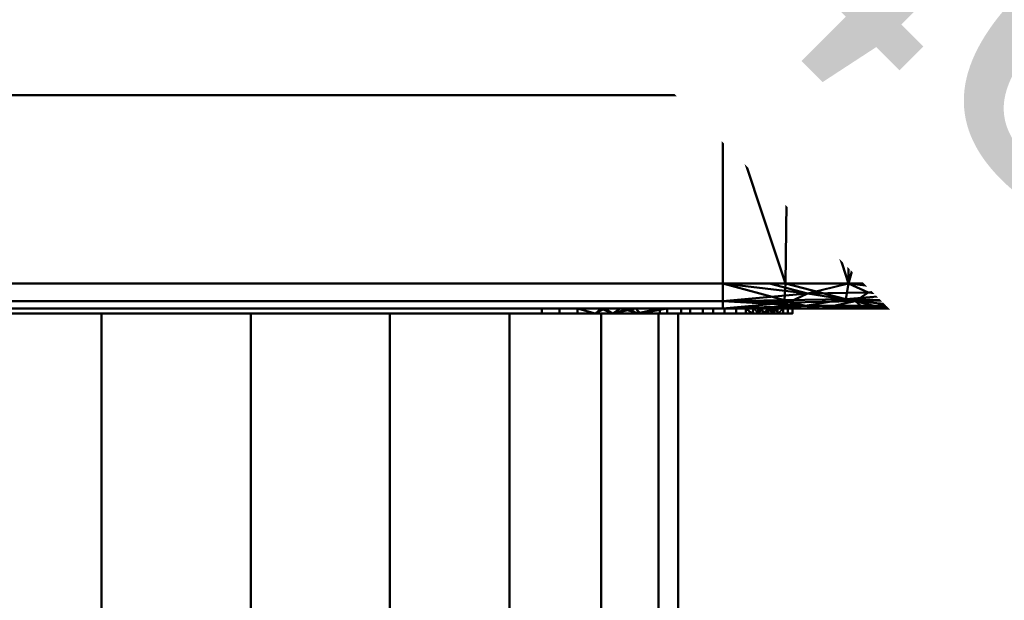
# Model space of a CAD drawing. Header units: millimetres. Extents: x -86 to 132, y -181 to 122.
# Tile 50 of 50: x 47 to 87, y -20 to 3. Entities that reach past the tile are written whole.
import ezdxf

# ---------------------------------------------------------------- set-up
doc = ezdxf.new("R2010")
doc.units = ezdxf.units.MM
doc.layers.add('A-GENM', color=13, linetype='Continuous', lineweight=30)
doc.styles.add('Arial', font='arial.ttf', dxfattribs={"height": 14.6304})

# ---------------------------------------------------------------- blocks, each defined once
blk = doc.blocks.new('MODEL - MODEL-3793-View 1')
at = {"layer": 'A-GENM', "lineweight": 40}
mesh = blk.add_polyface(dxfattribs=at)
corners = [(-85.56, 0, 25.162), (-85.216, 0, 27.769), (-84.21, 0, 30.199), (-82.609, 0, 32.285), (-80.523, 0, 33.886), (-78.093, 0, 34.892), (-75.486, 0, 35.236), (75.486, 0, 35.236), (78.093, 0, 34.892), (80.523, 0, 33.886), (82.609, 0, 32.285), (84.21, 0, 30.199), (85.216, 0, 27.769), (85.56, 0, 25.162), (85.56, 0, -25.162), (85.216, 0, -27.769), (84.21, 0, -30.199), (82.609, 0, -32.285), (80.523, 0, -33.886), (78.093, 0, -34.892), (75.486, 0, -35.236), (-75.486, 0, -35.236), (-78.093, 0, -34.892), (-80.523, 0, -33.886), (-82.609, 0, -32.285), (-84.21, 0, -30.199), (-85.216, 0, -27.769), (-85.56, 0, -25.162)]
mesh.append_faces([[corners[k] for k in face] for face in [(13, 10, 11, 12)]], dxfattribs={"vtx0": -1})
mesh.append_faces([[corners[k] for k in face] for face in [(14, 20, 13)]], dxfattribs={"vtx0": -1, "vtx1": -1})
mesh.append_faces([[corners[k] for k in face] for face in [(13, 9, 10)]], dxfattribs={"vtx0": -1, "vtx2": -1})
mesh.append_faces([[corners[k] for k in face] for face in [(20, 6, 7, 13), (6, 20, 21, 27)]], dxfattribs={"vtx0": -1, "vtx2": -1, "vtx3": -1})
mesh.append_faces([[corners[k] for k in face] for face in [(6, 0, 1, 2)]], dxfattribs={"vtx0": -1, "vtx3": -1})
mesh.append_faces([[corners[k] for k in face] for face in [(2, 3, 6), (8, 9, 13, 7), (27, 0, 6), (22, 23, 27, 21), (23, 24, 27), (15, 16, 20, 14), (16, 17, 20)]], dxfattribs={"vtx1": -1, "vtx2": -1})
mesh.append_faces([[corners[k] for k in face] for face in [(4, 5, 6, 3), (25, 26, 27, 24), (18, 19, 20, 17)]], dxfattribs={"vtx2": -1})
mesh = blk.add_polyface(dxfattribs=at)
corners = [(75.486, -7.555, -35.236), (-75.486, -7.555, -35.236), (-75.486, 0, -35.236), (75.486, 0, -35.236)]
mesh.append_faces([[corners[k] for k in face] for face in [(3, 0, 1, 2)]])
mesh = blk.add_polyface(dxfattribs=at)
corners = [(-75.486, -7.555, 35.236), (75.486, -7.555, 35.236), (75.486, 0, 35.236), (-75.486, 0, 35.236)]
mesh.append_faces([[corners[k] for k in face] for face in [(3, 0, 1, 2)]])
mesh = blk.add_polyface(dxfattribs=at)
corners = [(75.486, -7.555, -35.236), (75.486, 0, -35.236), (78.093, 0, -34.892), (80.523, 0, -33.886), (82.609, 0, -32.285), (84.21, 0, -30.199), (85.216, 0, -27.769), (85.56, 0, -25.162), (85.56, -7.555, -25.162), (84.21, -7.555, -30.199), (80.523, -7.555, -33.886), (78.004, -7.555, -34.561), (84.885, -7.555, -27.68)]
mesh.append_faces([[corners[k] for k in face] for face in [(6, 9, 5), (7, 12, 6), (5, 9, 4)]], dxfattribs={"vtx0": -1, "vtx1": -1})
mesh.append_faces([[corners[k] for k in face] for face in [(2, 10, 11), (10, 3, 4), (11, 1, 2), (6, 12, 9), (4, 9, 10)]], dxfattribs={"vtx0": -1, "vtx2": -1})
mesh.append_faces([[corners[k] for k in face] for face in [(0, 1, 11), (8, 12, 7)]], dxfattribs={"vtx1": -1})
mesh.append_faces([[corners[k] for k in face] for face in [(2, 3, 10)]], dxfattribs={"vtx1": -1, "vtx2": -1})
mesh = blk.add_polyface(dxfattribs=at)
corners = [(85.56, -7.555, 25.162), (85.56, 0, 25.162), (85.216, 0, 27.769), (84.21, 0, 30.199), (82.609, 0, 32.285), (80.523, 0, 33.886), (78.093, 0, 34.892), (75.486, 0, 35.236), (75.486, -7.555, 35.236), (80.523, -7.555, 33.886), (84.21, -7.555, 30.199), (84.885, -7.555, 27.68), (78.004, -7.555, 34.561)]
mesh.append_faces([[corners[k] for k in face] for face in [(6, 9, 5), (7, 12, 6), (5, 9, 4)]], dxfattribs={"vtx0": -1, "vtx1": -1})
mesh.append_faces([[corners[k] for k in face] for face in [(2, 10, 11), (10, 3, 4), (11, 1, 2), (6, 12, 9), (4, 9, 10)]], dxfattribs={"vtx0": -1, "vtx2": -1})
mesh.append_faces([[corners[k] for k in face] for face in [(0, 1, 11), (8, 12, 7)]], dxfattribs={"vtx1": -1})
mesh.append_faces([[corners[k] for k in face] for face in [(2, 3, 10)]], dxfattribs={"vtx1": -1, "vtx2": -1})
mesh = blk.add_polyface(dxfattribs=at)
corners = [(85.56, -7.555, 25.162), (85.56, -7.555, -25.162), (85.56, 0, -25.162), (85.56, 0, 25.162)]
mesh.append_faces([[corners[k] for k in face] for face in [(0, 1, 2, 3)]])
mesh = blk.add_polyface(dxfattribs=at)
corners = [(75.486, -8.555, -34.236), (-75.486, -8.555, -34.236), (-75.486, -8.262, -34.943), (-75.486, -7.555, -35.236), (75.486, -7.555, -35.236), (75.486, -8.262, -34.943)]
mesh.append_faces([[corners[k] for k in face] for face in [(3, 4, 5, 2)]], dxfattribs={"vtx2": -1})
mesh.append_faces([[corners[k] for k in face] for face in [(5, 0, 1, 2)]], dxfattribs={"vtx3": -1})
mesh = blk.add_polyface(dxfattribs=at)
corners = [(-75.486, -8.555, 34.236), (75.486, -8.555, 34.236), (75.486, -8.262, 34.943), (75.486, -7.555, 35.236), (-75.486, -7.555, 35.236), (-75.486, -8.262, 34.943)]
mesh.append_faces([[corners[k] for k in face] for face in [(3, 4, 5, 2)]], dxfattribs={"vtx2": -1})
mesh.append_faces([[corners[k] for k in face] for face in [(5, 0, 1, 2)]], dxfattribs={"vtx3": -1})
mesh = blk.add_polyface(dxfattribs=at)
corners = [(75.486, -7.555, -35.236), (80.521, -7.555, -33.884), (84.208, -7.555, -30.197), (85.56, -7.555, -25.162), (85.267, -8.262, -25.162), (84.56, -8.555, -25.162), (84.332, -8.555, -27.181), (83.661, -8.555, -29.099), (82.58, -8.555, -30.819), (81.143, -8.555, -32.256), (79.423, -8.555, -33.337), (77.505, -8.555, -34.008), (75.486, -8.555, -34.236), (75.486, -8.262, -34.943), (80.809, -8.265, -33.36), (77.352, -7.555, -34.735), (78.88, -7.956, -34.558), (78.121, -8.318, -34.517), (81.315, -7.914, -33.293), (84.013, -8.182, -30.091), (84.398, -8.457, -28.467), (82.812, -8.449, -31.243), (84.982, -8.23, -27.629), (84.884, -7.555, -27.68)]
mesh.append_faces([[corners[k] for k in face] for face in [(9, 21, 8), (12, 17, 11), (13, 17, 12), (0, 16, 13), (5, 20, 4)]], dxfattribs={"vtx0": -1, "vtx1": -1})
mesh.append_faces([[corners[k] for k in face] for face in [(1, 18, 16), (10, 17, 14), (17, 13, 16), (17, 16, 14), (9, 14, 21), (19, 23, 22), (19, 22, 20), (7, 21, 20), (19, 20, 21), (16, 18, 14), (19, 14, 18), (19, 18, 2), (14, 19, 21), (4, 20, 22)]], dxfattribs={"vtx0": -1, "vtx1": -1, "vtx2": -1})
mesh.append_faces([[corners[k] for k in face] for face in [(20, 6, 7), (22, 3, 4)]], dxfattribs={"vtx0": -1, "vtx2": -1})
mesh.append_faces([[corners[k] for k in face] for face in [(15, 1, 16), (0, 15, 16), (9, 10, 14), (1, 2, 18), (10, 11, 17), (7, 8, 21), (5, 6, 20), (23, 3, 22), (2, 23, 19)]], dxfattribs={"vtx1": -1, "vtx2": -1})
mesh = blk.add_polyface(dxfattribs=at)
corners = [(85.56, -7.555, 25.162), (84.208, -7.555, 30.197), (80.521, -7.555, 33.884), (75.486, -7.555, 35.236), (75.486, -8.262, 34.943), (75.486, -8.555, 34.236), (77.505, -8.555, 34.008), (79.423, -8.555, 33.337), (81.143, -8.555, 32.256), (82.58, -8.555, 30.819), (83.661, -8.555, 29.099), (84.332, -8.555, 27.181), (84.56, -8.555, 25.162), (85.267, -8.262, 25.162), (83.684, -8.265, 30.485), (85.059, -7.555, 27.028), (84.882, -7.956, 28.556), (84.842, -8.318, 27.797), (83.617, -7.914, 30.991), (80.415, -8.182, 33.689), (78.791, -8.457, 34.074), (81.567, -8.449, 32.488), (77.953, -8.23, 34.658), (78.004, -7.555, 34.56)]
mesh.append_faces([[corners[k] for k in face] for face in [(9, 21, 8), (12, 17, 11), (13, 17, 12), (0, 16, 13), (5, 20, 4)]], dxfattribs={"vtx0": -1, "vtx1": -1})
mesh.append_faces([[corners[k] for k in face] for face in [(1, 18, 16), (10, 17, 14), (17, 13, 16), (17, 16, 14), (9, 14, 21), (19, 23, 22), (19, 22, 20), (7, 21, 20), (19, 20, 21), (16, 18, 14), (19, 14, 18), (19, 18, 2), (14, 19, 21), (4, 20, 22)]], dxfattribs={"vtx0": -1, "vtx1": -1, "vtx2": -1})
mesh.append_faces([[corners[k] for k in face] for face in [(20, 6, 7), (22, 3, 4)]], dxfattribs={"vtx0": -1, "vtx2": -1})
mesh.append_faces([[corners[k] for k in face] for face in [(15, 1, 16), (0, 15, 16), (9, 10, 14), (1, 2, 18), (10, 11, 17), (7, 8, 21), (5, 6, 20), (23, 3, 22), (2, 23, 19)]], dxfattribs={"vtx1": -1, "vtx2": -1})
mesh = blk.add_polyface(dxfattribs=at)
corners = [(84.56, -8.555, 25.162), (84.56, -8.555, -25.162), (85.267, -8.262, -25.162), (85.56, -7.555, -25.162), (85.56, -7.555, 25.162), (85.267, -8.262, 25.162)]
mesh.append_faces([[corners[k] for k in face] for face in [(0, 1, 2, 5), (3, 4, 5, 2)]], dxfattribs={"vtx2": -1})
mesh = blk.add_polyface(dxfattribs=at)
corners = [(-84.56, -8.555, -25.162), (-84.332, -8.555, -27.181), (-83.661, -8.555, -29.099), (-82.58, -8.555, -30.819), (-81.143, -8.555, -32.256), (-79.423, -8.555, -33.337), (-77.505, -8.555, -34.008), (-75.486, -8.555, -34.236), (75.486, -8.555, -34.236), (77.505, -8.555, -34.008), (79.423, -8.555, -33.337), (81.143, -8.555, -32.256), (82.58, -8.555, -30.819), (83.661, -8.555, -29.099), (84.332, -8.555, -27.181), (84.56, -8.555, -25.162), (84.56, -8.555, 25.162), (84.332, -8.555, 27.181), (83.661, -8.555, 29.099), (82.58, -8.555, 30.819), (81.143, -8.555, 32.256), (79.423, -8.555, 33.337), (77.505, -8.555, 34.008), (75.486, -8.555, 34.236), (-75.486, -8.555, 34.236), (-77.505, -8.555, 34.008), (-79.423, -8.555, 33.337), (-81.143, -8.555, 32.256), (-82.58, -8.555, 30.819), (-83.661, -8.555, 29.099), (-84.332, -8.555, 27.181), (-84.56, -8.555, 25.162)]
mesh.append_faces([[corners[k] for k in face] for face in [(7, 4, 5, 6), (15, 12, 13, 14)]], dxfattribs={"vtx0": -1})
mesh.append_faces([[corners[k] for k in face] for face in [(16, 23, 15)]], dxfattribs={"vtx0": -1, "vtx1": -1})
mesh.append_faces([[corners[k] for k in face] for face in [(7, 31, 0)]], dxfattribs={"vtx0": -1, "vtx2": -1})
mesh.append_faces([[corners[k] for k in face] for face in [(7, 23, 24, 31), (23, 7, 8, 15)]], dxfattribs={"vtx0": -1, "vtx2": -1, "vtx3": -1})
mesh.append_faces([[corners[k] for k in face] for face in [(31, 26, 27, 28), (7, 0, 1, 2), (7, 2, 3, 4)]], dxfattribs={"vtx0": -1, "vtx3": -1})
mesh.append_faces([[corners[k] for k in face] for face in [(25, 26, 31, 24), (19, 20, 23, 18), (17, 18, 23, 16), (11, 12, 15, 10), (9, 10, 15, 8)]], dxfattribs={"vtx1": -1, "vtx2": -1})
mesh.append_faces([[corners[k] for k in face] for face in [(29, 30, 31, 28), (21, 22, 23, 20)]], dxfattribs={"vtx2": -1})
mesh = blk.add_polyface(dxfattribs=at)
corners = [(31.985, -8.555, 27.391), (31.985, -8.756, 27.391), (68.218, -8.756, 27.391), (68.218, -8.555, 27.391)]
mesh.append_faces([[corners[k] for k in face] for face in [(2, 3, 0, 1)]])
mesh = blk.add_polyface(dxfattribs=at)
corners = [(68.218, -8.555, -27.764), (68.218, -8.756, -27.764), (31.985, -8.756, -27.764), (31.985, -8.555, -27.764)]
mesh.append_faces([[corners[k] for k in face] for face in [(1, 2, 3, 0)]])
mesh = blk.add_polyface(dxfattribs=at)
corners = [(31.985, -8.555, 27.995), (68.218, -8.555, 27.995), (68.218, -8.756, 27.995), (31.985, -8.756, 27.995)]
mesh.append_faces([[corners[k] for k in face] for face in [(0, 1, 2, 3)]])
mesh = blk.add_polyface(dxfattribs=at)
corners = [(68.218, -8.555, -28.368), (31.985, -8.555, -28.368), (31.985, -8.756, -28.368), (68.218, -8.756, -28.368)]
mesh.append_faces([[corners[k] for k in face] for face in [(1, 2, 3, 0)]])
mesh = blk.add_polyface(dxfattribs=at)
corners = [(68.218, -8.555, 27.391), (68.218, -8.756, 27.391), (72.949, -8.756, 26.124), (76.412, -8.756, 22.661), (77.679, -8.756, 17.931), (77.679, -8.555, 17.931), (76.412, -8.555, 22.661), (72.949, -8.555, 26.124), (71.068, -8.756, 26.628), (70.584, -8.555, 26.758), (71.766, -8.555, 26.441), (76.916, -8.756, 20.78), (77.045, -8.555, 20.296), (77.297, -8.555, 19.355), (77.297, -8.756, 19.355), (74.68, -8.756, 24.392), (74.68, -8.555, 24.392), (75.546, -8.555, 23.527), (69.643, -8.555, 27.01), (69.643, -8.756, 27.01), (68.931, -8.756, 27.201), (73.814, -8.555, 25.258), (73.814, -8.756, 25.258), (76.729, -8.555, 21.478), (76.664, -8.756, 21.721), (72.008, -8.756, 26.376), (77.107, -8.756, 20.068), (77.488, -8.756, 18.643), (77.488, -8.555, 18.643), (75.546, -8.756, 23.527), (70.355, -8.756, 26.819), (68.931, -8.555, 27.201), (76.887, -8.555, 20.887)]
mesh.append_faces([[corners[k] for k in face] for face in [(14, 13, 26), (10, 25, 7), (30, 18, 19), (12, 26, 13), (2, 7, 25), (26, 12, 11)]], dxfattribs={"vtx0": -1, "vtx1": -1})
mesh.append_faces([[corners[k] for k in face] for face in [(21, 22, 15, 16), (7, 2, 22, 21), (30, 9, 18), (19, 18, 31, 20), (23, 24, 11), (10, 8, 25)]], dxfattribs={"vtx0": -1, "vtx2": -1})
mesh.append_faces([[corners[k] for k in face] for face in [(10, 9, 8), (3, 24, 6), (30, 8, 9), (23, 6, 24), (12, 32, 11), (32, 23, 11)]], dxfattribs={"vtx1": -1, "vtx2": -1})
mesh.append_faces([[corners[k] for k in face] for face in [(17, 16, 15, 29), (28, 13, 14, 27), (6, 17, 29, 3)]], dxfattribs={"vtx1": -1, "vtx3": -1})
mesh.append_faces([[corners[k] for k in face] for face in [(0, 1, 20, 31)]], dxfattribs={"vtx2": -1})
mesh.append_faces([[corners[k] for k in face] for face in [(27, 4, 5, 28)]], dxfattribs={"vtx3": -1})
mesh = blk.add_polyface(dxfattribs=at)
corners = [(77.679, -8.555, -18.303), (77.679, -8.756, -18.303), (76.412, -8.756, -23.033), (72.949, -8.756, -26.496), (68.218, -8.756, -27.764), (68.218, -8.555, -27.764), (72.949, -8.555, -26.496), (76.412, -8.555, -23.033), (76.916, -8.756, -21.152), (77.045, -8.555, -20.668), (76.729, -8.555, -21.851), (71.068, -8.756, -27), (70.584, -8.555, -27.13), (69.643, -8.555, -27.382), (69.643, -8.756, -27.382), (74.68, -8.756, -24.765), (74.68, -8.555, -24.765), (73.814, -8.555, -25.63), (77.297, -8.555, -19.728), (77.297, -8.756, -19.728), (77.488, -8.756, -19.015), (75.546, -8.555, -23.899), (75.546, -8.756, -23.899), (71.766, -8.555, -26.813), (72.008, -8.756, -26.748), (76.664, -8.756, -22.093), (70.355, -8.756, -27.191), (68.931, -8.756, -27.573), (68.931, -8.555, -27.573), (73.814, -8.756, -25.63), (77.107, -8.756, -20.44), (77.488, -8.555, -19.015), (71.175, -8.555, -26.972)]
mesh.append_faces([[corners[k] for k in face] for face in [(14, 13, 26), (10, 25, 7), (30, 18, 19), (12, 26, 13), (2, 7, 25), (26, 12, 11)]], dxfattribs={"vtx0": -1, "vtx1": -1})
mesh.append_faces([[corners[k] for k in face] for face in [(21, 22, 15, 16), (7, 2, 22, 21), (30, 9, 18), (19, 18, 31, 20), (23, 24, 11), (10, 8, 25)]], dxfattribs={"vtx0": -1, "vtx2": -1})
mesh.append_faces([[corners[k] for k in face] for face in [(11, 12, 32, 23)]], dxfattribs={"vtx0": -1, "vtx3": -1})
mesh.append_faces([[corners[k] for k in face] for face in [(10, 9, 8), (3, 24, 6), (30, 8, 9), (23, 6, 24)]], dxfattribs={"vtx1": -1, "vtx2": -1})
mesh.append_faces([[corners[k] for k in face] for face in [(17, 16, 15, 29), (28, 13, 14, 27), (6, 17, 29, 3)]], dxfattribs={"vtx1": -1, "vtx3": -1})
mesh.append_faces([[corners[k] for k in face] for face in [(0, 1, 20, 31)]], dxfattribs={"vtx2": -1})
mesh.append_faces([[corners[k] for k in face] for face in [(27, 4, 5, 28)]], dxfattribs={"vtx3": -1})
mesh = blk.add_polyface(dxfattribs=at)
corners = [(68.218, -8.555, 27.995), (73.251, -8.555, 26.647), (76.935, -8.555, 22.963), (78.283, -8.555, 17.931), (78.283, -8.756, 17.931), (76.935, -8.756, 22.963), (73.251, -8.756, 26.647), (68.218, -8.756, 27.995), (71.068, -8.756, 27.232), (70.734, -8.555, 27.321), (71.993, -8.555, 26.984), (77.52, -8.756, 20.78), (77.609, -8.555, 20.447), (77.901, -8.555, 19.355), (77.901, -8.756, 19.355), (75.093, -8.756, 24.805), (75.093, -8.555, 24.805), (76.014, -8.555, 23.884), (69.643, -8.555, 27.614), (69.643, -8.756, 27.614), (68.931, -8.756, 27.804), (74.172, -8.555, 25.726), (74.172, -8.756, 25.726), (77.272, -8.555, 21.705), (77.227, -8.756, 21.872), (72.159, -8.756, 26.939), (77.71, -8.756, 20.068), (78.092, -8.756, 18.643), (78.092, -8.555, 18.643), (76.014, -8.756, 23.884), (70.355, -8.756, 27.423), (68.931, -8.555, 27.804), (77.44, -8.555, 21.076)]
mesh.append_faces([[corners[k] for k in face] for face in [(26, 13, 14), (1, 25, 10), (19, 18, 30), (13, 26, 12), (25, 1, 6), (24, 32, 11), (11, 12, 26)]], dxfattribs={"vtx0": -1, "vtx1": -1})
mesh.append_faces([[corners[k] for k in face] for face in [(8, 9, 10), (15, 16, 17, 29), (14, 13, 28, 27), (2, 24, 5), (9, 8, 30), (24, 2, 23), (29, 17, 2, 5), (24, 23, 32), (11, 32, 12)]], dxfattribs={"vtx0": -1, "vtx2": -1})
mesh.append_faces([[corners[k] for k in face] for face in [(18, 9, 30), (25, 8, 10)]], dxfattribs={"vtx1": -1, "vtx2": -1})
mesh.append_faces([[corners[k] for k in face] for face in [(15, 22, 21, 16), (22, 6, 1, 21), (31, 18, 19, 20)]], dxfattribs={"vtx1": -1, "vtx3": -1})
mesh.append_faces([[corners[k] for k in face] for face in [(3, 4, 27, 28)]], dxfattribs={"vtx2": -1})
mesh.append_faces([[corners[k] for k in face] for face in [(20, 7, 0, 31)]], dxfattribs={"vtx3": -1})
mesh = blk.add_polyface(dxfattribs=at)
corners = [(78.283, -8.555, -18.303), (76.935, -8.555, -23.335), (73.251, -8.555, -27.019), (68.218, -8.555, -28.368), (68.218, -8.756, -28.368), (73.251, -8.756, -27.019), (76.935, -8.756, -23.335), (78.283, -8.756, -18.303), (77.52, -8.756, -21.152), (77.609, -8.555, -20.819), (77.272, -8.555, -22.077), (71.068, -8.756, -27.604), (70.734, -8.555, -27.693), (69.643, -8.555, -27.986), (69.643, -8.756, -27.986), (75.093, -8.756, -25.177), (75.093, -8.555, -25.177), (74.172, -8.555, -26.098), (77.901, -8.555, -19.728), (77.901, -8.756, -19.728), (78.092, -8.756, -19.015), (76.014, -8.555, -24.256), (76.014, -8.756, -24.256), (71.993, -8.555, -27.356), (72.159, -8.756, -27.312), (77.227, -8.756, -22.244), (70.355, -8.756, -27.795), (68.931, -8.756, -28.177), (68.931, -8.555, -28.177), (74.172, -8.756, -26.098), (77.71, -8.756, -20.44), (78.092, -8.555, -19.015), (71.364, -8.555, -27.525)]
mesh.append_faces([[corners[k] for k in face] for face in [(26, 13, 14), (1, 25, 10), (19, 18, 30), (13, 26, 12), (25, 1, 6), (24, 32, 11), (11, 12, 26)]], dxfattribs={"vtx0": -1, "vtx1": -1})
mesh.append_faces([[corners[k] for k in face] for face in [(8, 9, 10), (15, 16, 17, 29), (14, 13, 28, 27), (2, 24, 5), (9, 8, 30), (29, 17, 2, 5), (11, 32, 12)]], dxfattribs={"vtx0": -1, "vtx2": -1})
mesh.append_faces([[corners[k] for k in face] for face in [(24, 2, 23, 32)]], dxfattribs={"vtx0": -1, "vtx3": -1})
mesh.append_faces([[corners[k] for k in face] for face in [(18, 9, 30), (25, 8, 10)]], dxfattribs={"vtx1": -1, "vtx2": -1})
mesh.append_faces([[corners[k] for k in face] for face in [(15, 22, 21, 16), (22, 6, 1, 21), (31, 18, 19, 20)]], dxfattribs={"vtx1": -1, "vtx3": -1})
mesh.append_faces([[corners[k] for k in face] for face in [(3, 4, 27, 28)]], dxfattribs={"vtx2": -1})
mesh.append_faces([[corners[k] for k in face] for face in [(20, 7, 0, 31)]], dxfattribs={"vtx3": -1})
mesh = blk.add_polyface(dxfattribs=at)
corners = [(77.679, -8.555, 17.931), (77.679, -8.756, 17.931), (77.679, -8.756, -18.303), (77.679, -8.555, -18.303)]
mesh.append_faces([[corners[k] for k in face] for face in [(2, 3, 0, 1)]])
mesh = blk.add_polyface(dxfattribs=at)
corners = [(78.283, -8.555, 17.931), (78.283, -8.555, -18.303), (78.283, -8.756, -18.303), (78.283, -8.756, 17.931)]
mesh.append_faces([[corners[k] for k in face] for face in [(0, 1, 2, 3)]])
mesh = blk.add_polyface(dxfattribs=at)
corners = [(68.218, -8.756, 27.995), (68.218, -8.756, 27.391), (31.985, -8.756, 27.391), (29.536, -8.756, 27.069), (27.255, -8.756, 26.124), (25.295, -8.756, 24.62), (23.792, -8.756, 22.661), (22.846, -8.756, 20.379), (22.524, -8.756, 17.931), (22.524, -8.756, -18.303), (23.792, -8.756, -23.033), (27.255, -8.756, -26.496), (31.985, -8.756, -27.764), (31.985, -8.756, -28.368), (26.953, -8.756, -27.019), (23.269, -8.756, -23.335), (21.92, -8.756, -18.303), (21.92, -8.756, 17.931), (23.269, -8.756, 22.963), (26.953, -8.756, 26.647), (31.985, -8.756, 27.995)]
mesh.append_faces([[corners[k] for k in face] for face in [(8, 17, 7)]], dxfattribs={"vtx0": -1, "vtx1": -1})
mesh.append_faces([[corners[k] for k in face] for face in [(10, 15, 16, 9), (11, 14, 15, 10), (18, 5, 6), (7, 17, 18), (3, 19, 20)]], dxfattribs={"vtx0": -1, "vtx2": -1})
mesh.append_faces([[corners[k] for k in face] for face in [(6, 7, 18), (18, 19, 5), (4, 5, 19), (3, 4, 19), (2, 3, 20)]], dxfattribs={"vtx1": -1, "vtx2": -1})
mesh.append_faces([[corners[k] for k in face] for face in [(8, 9, 16, 17)]], dxfattribs={"vtx1": -1, "vtx3": -1})
mesh.append_faces([[corners[k] for k in face] for face in [(11, 12, 13, 14), (20, 0, 1, 2)]], dxfattribs={"vtx3": -1})
mesh = blk.add_polyface(dxfattribs=at)
corners = [(73.696, -8.756), (72.907, -8.756, -5.991), (70.594, -8.756, -11.575), (66.915, -8.756, -16.369), (62.121, -8.756, -20.048), (56.538, -8.756, -22.36), (50.546, -8.756, -23.149), (44.555, -8.756, -22.36), (38.972, -8.756, -20.048), (34.178, -8.756, -16.369), (30.499, -8.756, -11.575), (28.186, -8.756, -5.991), (27.397, -8.756), (28.186, -8.756, 5.991), (30.499, -8.756, 11.575), (34.178, -8.756, 16.369), (38.972, -8.756, 20.048), (44.555, -8.756, 22.36), (50.546, -8.756, 23.149), (56.538, -8.756, 22.36), (62.121, -8.756, 20.048), (66.915, -8.756, 16.369), (70.594, -8.756, 11.575), (72.907, -8.756, 5.991)]
mesh.append_faces([[corners[k] for k in face] for face in [(23, 20, 21, 22)]], dxfattribs={"vtx0": -1})
mesh.append_faces([[corners[k] for k in face] for face in [(16, 20, 14, 15)]], dxfattribs={"vtx0": -1, "vtx1": -1})
mesh.append_faces([[corners[k] for k in face] for face in [(8, 13, 23, 4)]], dxfattribs={"vtx0": -1, "vtx1": -1, "vtx2": -1, "vtx3": -1})
mesh.append_faces([[corners[k] for k in face] for face in [(16, 19, 20)]], dxfattribs={"vtx0": -1, "vtx2": -1})
mesh.append_faces([[corners[k] for k in face] for face in [(23, 13, 14, 20)]], dxfattribs={"vtx0": -1, "vtx2": -1, "vtx3": -1})
mesh.append_faces([[corners[k] for k in face] for face in [(8, 11, 12, 13)]], dxfattribs={"vtx0": -1, "vtx3": -1})
mesh.append_faces([[corners[k] for k in face] for face in [(5, 6, 4)]], dxfattribs={"vtx1": -1})
mesh.append_faces([[corners[k] for k in face] for face in [(17, 18, 19, 16), (9, 10, 11, 8)]], dxfattribs={"vtx2": -1})
mesh.append_faces([[corners[k] for k in face] for face in [(6, 7, 8, 4), (2, 3, 4, 23)]], dxfattribs={"vtx2": -1, "vtx3": -1})
mesh.append_faces([[corners[k] for k in face] for face in [(23, 0, 1, 2)]], dxfattribs={"vtx3": -1})
mesh = blk.add_polyface(dxfattribs=at)
corners = [(27.397, -8.756), (27.397, -40.964), (28.186, -40.964, 5.991), (30.499, -40.964, 11.575), (34.178, -40.964, 16.369), (38.972, -40.964, 20.048), (44.555, -40.964, 22.36), (50.546, -40.964, 23.149), (56.538, -40.964, 22.36), (62.121, -40.964, 20.048), (66.915, -40.964, 16.369), (70.594, -40.964, 11.575), (72.907, -40.964, 5.991), (73.696, -40.964), (73.696, -8.756), (72.907, -8.756, 5.991), (70.594, -8.756, 11.575), (66.915, -8.756, 16.369), (62.121, -8.756, 20.048), (56.538, -8.756, 22.36), (50.546, -8.756, 23.149), (44.555, -8.756, 22.36), (38.972, -8.756, 20.048), (34.178, -8.756, 16.369), (30.499, -8.756, 11.575), (28.186, -8.756, 5.991)]
mesh.append_faces([[corners[k] for k in face] for face in [(2, 25, 0, 1)]], dxfattribs={"vtx0": -1})
mesh.append_faces([[corners[k] for k in face] for face in [(5, 22, 23, 4), (3, 24, 25, 2), (4, 23, 24, 3), (6, 21, 22, 5), (21, 6, 7, 20)]], dxfattribs={"vtx0": -1, "vtx2": -1})
mesh.append_faces([[corners[k] for k in face] for face in [(14, 15, 12, 13)]], dxfattribs={"vtx1": -1})
mesh.append_faces([[corners[k] for k in face] for face in [(15, 16, 11, 12), (17, 18, 9, 10), (16, 17, 10, 11), (18, 19, 8, 9), (7, 8, 19, 20)]], dxfattribs={"vtx1": -1, "vtx3": -1})
mesh = blk.add_polyface(dxfattribs=at)
corners = [(27.397, -8.756), (28.186, -8.756, -5.991), (30.499, -8.756, -11.575), (34.178, -8.756, -16.369), (38.972, -8.756, -20.048), (44.555, -8.756, -22.36), (50.546, -8.756, -23.149), (56.538, -8.756, -22.36), (62.121, -8.756, -20.048), (66.915, -8.756, -16.369), (70.594, -8.756, -11.575), (72.907, -8.756, -5.991), (73.696, -8.756), (73.696, -40.964), (72.907, -40.964, -5.991), (70.594, -40.964, -11.575), (66.915, -40.964, -16.369), (62.121, -40.964, -20.048), (56.538, -40.964, -22.36), (50.546, -40.964, -23.149), (44.555, -40.964, -22.36), (38.972, -40.964, -20.048), (34.178, -40.964, -16.369), (30.499, -40.964, -11.575), (28.186, -40.964, -5.991), (27.397, -40.964)]
mesh.append_faces([[corners[k] for k in face] for face in [(14, 11, 12, 13)]], dxfattribs={"vtx0": -1})
mesh.append_faces([[corners[k] for k in face] for face in [(17, 8, 9, 16), (15, 10, 11, 14), (16, 9, 10, 15), (18, 7, 8, 17), (7, 18, 19, 6)]], dxfattribs={"vtx0": -1, "vtx2": -1})
mesh.append_faces([[corners[k] for k in face] for face in [(0, 1, 24, 25)]], dxfattribs={"vtx1": -1})
mesh.append_faces([[corners[k] for k in face] for face in [(1, 2, 23, 24), (3, 4, 21, 22), (2, 3, 22, 23), (4, 5, 20, 21), (19, 20, 5, 6)]], dxfattribs={"vtx1": -1, "vtx3": -1})
mesh = blk.add_polyface(dxfattribs=at)
corners = [(68.218, -8.756, 27.995), (73.251, -8.756, 26.647), (76.935, -8.756, 22.963), (78.283, -8.756, 17.931), (78.283, -8.756, -18.303), (76.935, -8.756, -23.335), (73.251, -8.756, -27.019), (68.218, -8.756, -28.368), (31.985, -8.756, -28.368), (31.985, -8.756, -27.764), (68.218, -8.756, -27.764), (72.949, -8.756, -26.496), (76.412, -8.756, -23.033), (77.679, -8.756, -18.303), (77.679, -8.756, 17.931), (76.412, -8.756, 22.661), (72.949, -8.756, 26.124), (68.218, -8.756, 27.391)]
mesh.append_faces([[corners[k] for k in face] for face in [(7, 10, 11, 6), (16, 1, 2, 15), (14, 3, 4, 13), (15, 2, 3, 14)]], dxfattribs={"vtx0": -1, "vtx2": -1})
mesh.append_faces([[corners[k] for k in face] for face in [(0, 1, 16, 17)]], dxfattribs={"vtx1": -1})
mesh.append_faces([[corners[k] for k in face] for face in [(5, 6, 11, 12), (4, 5, 12, 13)]], dxfattribs={"vtx1": -1, "vtx3": -1})
mesh.append_faces([[corners[k] for k in face] for face in [(7, 8, 9, 10)]], dxfattribs={"vtx3": -1})

msp = doc.modelspace()

# ---------------------------------------------------------------- linework, layer by layer
at = {"color": 1, "lineweight": 30}
for p, q in [((12.192, 0, -6.35), (73.152, 0, -6.35)), ((12.192, 0, 6.35), (73.152, 0, 6.35)), ((48.024, 0, -19.286), (73.896, 0, 6.586)), ((48.024, 0, -6.586), (73.896, 0, 19.286)), ((60.96, 0, 6.35), (60.96, 0, -6.35))]:
    msp.add_line(p, q, dxfattribs=at)

# ---------------------------------------------------------------- block references
at = {"layer": 'A-GENM', "lineweight": 40}
msp.add_blockref('MODEL - MODEL-3793-View 1', (0, 0), dxfattribs=at)

# ---------------------------------------------------------------- next in the draw order: texts
at = {"color": 5, "lineweight": 30, "insert": (92.835, -14.068, -33.751), "char_height": 14.6304, "width": 99.20583, "attachment_point": 2, "rotation": 135, "line_spacing_factor": 0.941778, "style": 'Arial', "bg_fill": 3, "box_fill_scale": 1.25, "bg_fill_color": 256, "bg_fill_true_color": 13158600, "bg_fill_transparency": 0}
msp.add_mtext('Diameter', dxfattribs=at)

doc.saveas('drawing.dxf')
